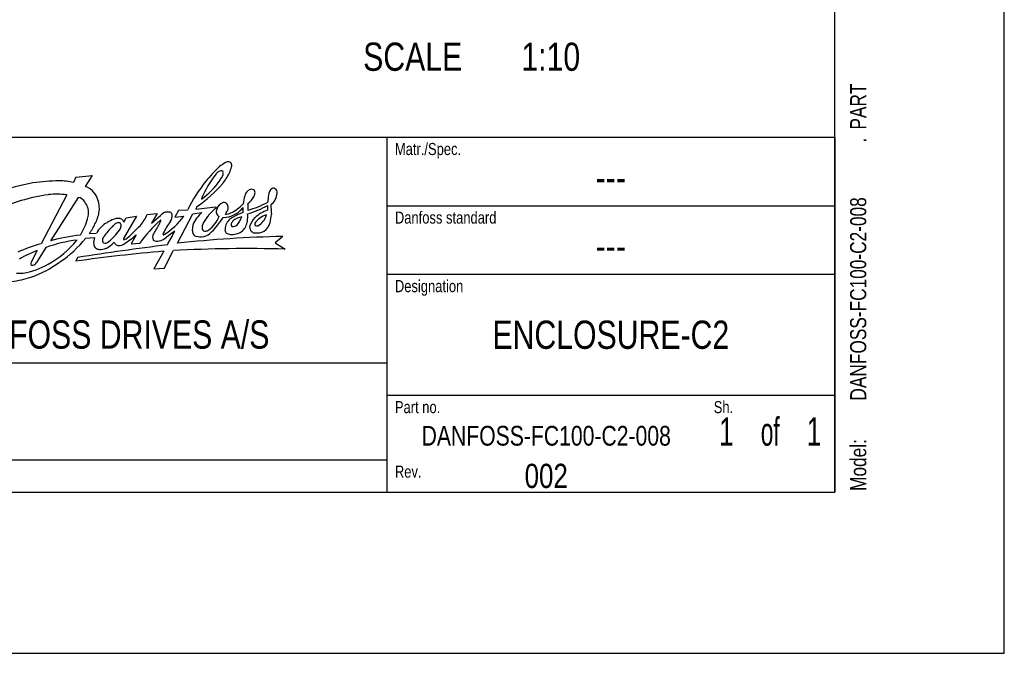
# Model space of a CAD drawing. Extents: x 0 to 594, y 0 to 420.
# Tile 34 of 73: x 472 to 594, y 0 to 79. Entities that reach past the tile are written whole.
import ezdxf
from ezdxf.enums import TextEntityAlignment as Align

# ---------------------------------------------------------------- set-up
doc = ezdxf.new("R2010")
doc.units = 0
doc.header["$LTSCALE"] = 32.67
doc.layers.get('0').update_dxf_attribs({"linetype": 'CONTINUOUS'})
doc.styles.get("Standard").update_dxf_attribs({"font": 'txt', "width": 0.8})

# ---------------------------------------------------------------- blocks, each defined once
blk = doc.blocks.new('FORMAT_BL0', base_point=(477.8, 42.53))
at = {"color": 3, "linetype": 'CONTINUOUS'}
for p, q in [((478.99, 59.02), (478.67, 58.38)), ((478.99, 59.02), (481.04, 59.24)), ((480.17, 57.87), (481.04, 59.24)), ((477.85, 56.85), (474.69, 50.78)), ((479.27, 56.53), (475.82, 51.16)), ((492.79, 54.95), (491.68, 54.89)), ((493.96, 55.39), (493.84, 55.09)), ((493.84, 55.09), (496.33, 55.38)), ((496.33, 55.38), (496.36, 55.2)), ((486.49, 54.19), (484.88, 51.42)), ((484.91, 53.46), (485.2, 53.99)), ((485.2, 53.99), (486.49, 54.19)), ((487.82, 54.41), (489.03, 54.52)), ((489.03, 54.52), (488.35, 53.32)), ((488.35, 53.32), (489.46, 54.3)), ((491.68, 54.89), (491.25, 54.09)), ((491.25, 54.09), (492.37, 54.19)), ((491.56, 50.84), (493.48, 54.48)), ((493.48, 54.48), (494.59, 54.64)), ((480.21, 51.47), (481.28, 51.57)), ((480.64, 52.05), (481.55, 52.1)), ((486.45, 51.89), (485.84, 50.77)), ((504.61, 51.69), (503.68, 50.9)), ((475.24, 50.3), (474.09, 48.47)), ((485.84, 50.77), (486.91, 50.87)), ((503.68, 50.9), (504.89, 50.12)), ((474.2, 49.94), (473.44, 48.49)), ((479.19, 49.08), (478.98, 48.62)), ((489.87, 49.86), (488.64, 47.68)), ((489.96, 47.75), (491.05, 49.94)), ((488.64, 47.68), (489.96, 47.75))]:
    blk.add_line(p, q, dxfattribs=at)
for centre, radius, start, end in [((508.02, 48.2), 16.55, 132.7678, 141.3405), ((497.05, 59.08), 0.753, 90.658, 126.7544), ((502.39, 53.41), 8.92, 123.9219, 128.9859), ((497, 59.61), 0.229, 7.1206, 79.5655), ((497.93, 59.88), 1.06, 94.9156, 118.9133), ((497.87, 60.5), 0.445, 37.9594, 94.4524), ((487.53, 63.52), 11.2, 339.3288, 343.2604), ((497.66, 60.49), 0.628, 342.3871, 26.7521), ((476.8, 37.57), 21, 89.6723, 98.6437), ((477.07, 52), 6.58, 75.9095, 91.2841), ((507.16, 51.05), 13.69, 142.1212, 157.2787), ((488.92, 64.17), 9.65, 305.6229, 325.1023), ((497.43, 58.6), 1.37, 127.2624, 141.2908), ((494.63, 60.31), 2.75, 322.9953, 339.5719), ((490.49, 63.43), 8.45, 322.0822, 332.8248), ((495.77, 59.56), 1.46, 351.6519, 2.8594), ((478.01, 34.27), 24.45, 100.269, 110.9049), ((479.63, 55.97), 1.97, 35.2548, 74.2653), ((508.6, 47.34), 17.54, 140.352, 154.3042), ((484.23, 69.56), 17.19, 304.4938, 318.8006), ((500.86, 56.61), 0.942, 99.1749, 130.5996), ((500.72, 56.81), 0.727, 62.9892, 90.4831), ((500.72, 57.15), 0.45, 344.5972, 42.6678), ((503.91, 56.75), 1.08, 124.9919, 177.6651), ((503.46, 57.37), 0.319, 49.6305, 122.6069), ((503.28, 57.1), 0.635, 356.4431, 53.1022), ((476.5, 41.37), 15.37, 106.2482, 124.9594), ((478.28, 36.32), 20.72, 97.5279, 107.086), ((476.64, 47.54), 9.39, 82.557, 96.5165), ((479, 55.26), 1.3, 33.2943, 78.3487), ((479.27, 55.48), 2.55, 16.8293, 39.5295), ((478.31, 55.13), 3.57, 3.8765, 17.7765), ((504.78, 55.17), 5.11, 162.2455, 173.7012), ((501.1, 56.44), 1.23, 134.0948, 166.5724), ((498.65, 57.9), 2.69, 307.7549, 331.2624), ((500.23, 57.1), 0.926, 327.7373, 356.0266), ((784.38, 32.62), 282.59, 175.0921, 175.2663), ((502.02, 57.17), 1.9, 305.8525, 356.7917), ((477.92, 54.35), 2.7, 21.1926, 36.8022), ((479.05, 54.75), 1.51, 350.2925, 22.4237), ((479.86, 55.14), 2.03, 346.0715, 6.5596), ((499.4, 50.93), 5.24, 125.4276, 151.6769), ((497.08, 54.76), 0.71, 156.7269, 195.7096), ((497.61, 54.73), 1.22, 109.1468, 165.4571), ((497.33, 55.25), 0.653, 71.1581, 100.6058), ((491.83, 57.64), 6.53, 330.6961, 336.9361), ((497.21, 55.33), 0.626, 12.3213, 58.1903), ((496.8, 55.24), 1.05, 351.2783, 12.3026), ((495.84, 59.36), 5.3, 296.0537, 316.7157), ((497.3, 57.18), 3.07, 295.5, 321.7071), ((495.85, 55), 3.87, 355.119, 4.1234), ((496.1, 67.87), 14.01, 287.231, 298.306), ((503.16, 55.3), 2.9, 170.6701, 186.7315), ((497.55, 65.45), 10.84, 284.5602, 298.6483), ((504.26, 50.52), 4.68, 109.0514, 131.6471), ((499.66, 55.26), 3.1, 354.1192, 4.9525), ((555.07, 57.72), 51.98, 182.2989, 183.6689), ((472.38, 56.26), 8.4, 328.3996, 343.4453), ((478.14, 54.6), 2.4, 342.0738, 358.0349), ((478.07, 55.17), 3.8, 329.446, 352.1988), ((485.38, 49.44), 4.7, 110.7613, 122.5228), ((484.19, 52.5), 1.42, 71.0618, 109.7041), ((484.29, 53.31), 0.638, 13.7563, 55.4345), ((500.7, 41.07), 16.92, 131.8597, 144.6002), ((482.19, 57.01), 6.2, 320.4273, 335.2716), ((489.46, 53.64), 0.0562, 349.5391, 143.4383), ((490.98, 52.68), 2.22, 115.8967, 133.0831), ((485.21, 59.48), 8.9, 301.7644, 323.5624), ((490.33, 53.39), 1.33, 75.8227, 104.1022), ((490.53, 54.32), 0.384, 12.1063, 71.7042), ((489.77, 54.26), 1.15, 323.3284, 6.5266), ((497.11, 51.65), 3.92, 130.0378, 158.1695), ((493.05, 55.65), 3.97, 307.3705, 337.8449), ((489.95, 58.35), 8.44, 311.4563, 329.414), ((497.03, 54.73), 0.652, 194.1209, 242.2077), ((497.23, 56.93), 2.88, 269.7813, 298.8176), ((497.48, 56.05), 1.6, 271.5609, 295.3447), ((499.41, 52.25), 2.07, 134.994, 154.5471), ((499.73, 51.85), 2.58, 119.8156, 133.818), ((499.94, 51.82), 2.34, 99.8011, 129.8057), ((502.82, 46.29), 8.94, 110.3813, 119.2462), ((496.96, 54.97), 2.71, 317.0284, 341.921), ((496.18, 54.12), 4.09, 352.774, 5.097), ((502.99, 52.2), 2.58, 135.1588, 164.3038), ((503.15, 52.08), 2.34, 104.0818, 148.1292), ((500.66, 54.78), 1.96, 296.1519, 347.4207), ((491.55, 55.79), 11.73, 348.3187, 353.1645), ((475.89, 55.65), 5.96, 322.8883, 336.1753), ((484.17, 50.78), 2.93, 116.7652, 153.2644), ((492.25, 44.38), 12.23, 134.8984, 142.4077), ((479.15, 56.15), 6.4, 304.9795, 325.0754), ((484.65, 52.12), 1.38, 117.5581, 138.2731), ((484.21, 52.97), 0.426, 49.7283, 117.7489), ((483.8, 52.96), 0.767, 321.7198, 356.6653), ((484.07, 53.01), 0.508, 348.9845, 33.7448), ((462.5, 77.19), 34.37, 311.3175, 315.3869), ((469.45, 63.81), 22.51, 328.373, 332.0643), ((486.08, 55.08), 3.73, 330.8763, 337.1022), ((500.49, 46.69), 11.97, 144.9122, 153.2256), ((495.53, 52.53), 2.13, 164.3348, 187.5497), ((496.13, 52.7), 1.52, 151.9676, 184.5137), ((495, 52.77), 0.431, 206.3676, 279.0038), ((494.89, 53.4), 1.07, 279.2176, 302.2125), ((500.22, 52.44), 2.77, 165.3821, 181.4073), ((498.57, 53.17), 0.368, 151.895, 218.2268), ((499.5, 52.66), 1.42, 138.0551, 151.6294), ((498.42, 53.78), 0.855, 261.2556, 308.6307), ((498.46, 53.7), 1.75, 288.181, 333.6632), ((497.22, 54.14), 3.05, 336.6165, 349.9772), ((501.34, 52.88), 0.844, 179.0776, 222.1801), ((501.39, 53.2), 0.262, 151.705, 219.1417), ((501.37, 53.43), 0.444, 245.4748, 290.3227), ((500.95, 54.09), 2.2, 307.3775, 341.9687), ((481.01, 34.81), 16.53, 96.5512, 110.4262), ((469.58, 59.01), 12.3, 299.0607, 320.7547), ((482.26, 27.19), 24.81, 96.3269, 105.0541), ((468.71, 60.82), 14.82, 303.9897, 320.8988), ((482.96, 50.97), 1.78, 160.2703, 188.3427), ((482.84, 51.22), 0.575, 155.7866, 202.5891), ((486.05, 49.26), 4.34, 143.5682, 149.6568), ((478.09, 61.48), 12.72, 302.0135, 311.0902), ((484.95, 51.37), 0.0813, 148.3251, 305.2558), ((484.79, 52.18), 0.898, 283.2172, 296.8425), ((489.25, 51.58), 0.767, 146.0293, 207.1224), ((488.75, 53.37), 2.31, 284.1157, 309.3254), ((490.09, 51.95), 0.325, 154.315, 175.4777), ((489.85, 51.98), 0.0845, 187.9635, 300.3884), ((496.36, 44.41), 9.44, 122.8842, 130.5632), ((463.31, 66.32), 31.22, 329.8556, 333.3996), ((507.72, -96.76), 148.48, 91.1993, 96.2481), ((494.16, 52.41), 0.759, 192.6025, 250.2667), ((494.44, 53.89), 2.25, 256.2327, 278.597), ((494.51, 53.22), 1.58, 279.5463, 310.7974), ((498.09, 52.6), 0.676, 199.8242, 235.8577), ((498.33, 53.61), 1.68, 248.5205, 268.1048), ((498.06, 55.75), 3.83, 273.147, 284.2883), ((501.17, 52.76), 0.638, 224.3761, 263.887), ((501.35, 54.14), 2.02, 263.2207, 297.6178), ((479.92, 31.84), 19.66, 105.4423, 114.4982), ((522.65, -219.93), 272.49, 96.8162, 99.1781), ((481.82, 50.75), 0.625, 182.896, 229.2625), ((481.9, 50.83), 0.748, 228.8442, 270.3015), ((482.05, 51.74), 1.66, 264.8399, 293.9303), ((482.64, 51.37), 0.504, 228.1668, 290.8428), ((480.82, 53.73), 4, 298.5029, 316.302), ((484.62, 51.42), 1.01, 205.9328, 229.7491), ((484.35, 51.49), 0.932, 245.4976, 301.1141), ((489.05, 52), 0.913, 238.0813, 286.7351), ((500.21, -126.82), 177, 88.4836, 92.9661), ((477.58, 40), 10.49, 108.7932, 122.2671), ((510.32, -177.73), 228.51, 95.135, 97.8833), ((471.3, 55.24), 8.17, 277.9406, 301.3267), ((474.09, 48.21), 0.708, 157.061, 179.6025), ((473.62, 48.51), 0.376, 230.799, 278.3848), ((468.89, 59.61), 13.73, 289.2016, 306.044), ((473.52, 48.76), 0.643, 284.229, 332.692), ((469.45, 58.9), 12.88, 277.0548, 287.8919), ((471.76, 53.96), 6.84, 268.9529, 275.6416)]:
    blk.add_arc(centre, radius, start, end, dxfattribs=at)
at = {"color": 5, "linetype": 'CONTINUOUS', "width": 0.8}
for s, height, p in [('Matr./Spec.', 1.5, (518.5, 61.78)), ('Danfoss standard', 1.5, (518.5, 53.28)), ('Designation', 1.5, (518.5, 44.78)), ('DANFOSS DRIVES A/S', 3.5, (462.8, 37.78)), ('Part no.', 1.5, (518.5, 29.78)), ('Sh.', 1.5, (558, 29.78)), ('Rev.', 1.5, (518.5, 21.78))]:
    blk.add_text(s, height=height, dxfattribs=at).set_placement(p)

msp = doc.modelspace()

# ---------------------------------------------------------------- linework, layer by layer
at = {"color": 7, "linetype": 'CONTINUOUS'}
for p, q in [((594, 0), (594, 420)), ((573, 20), (573, 400)), ((21, 20), (573, 20)), ((0, 0), (594, 0))]:
    msp.add_line(p, q, dxfattribs=at)
at = {"color": 2, "linetype": 'CONTINUOUS'}
for p, q in [((393, 64), (573, 64)), ((517.5, 64), (517.5, 20)), ((573, 64), (573, 20)), ((517.5, 55.5), (573, 55.5)), ((517.5, 47), (573, 47)), ((393, 36), (517.5, 36)), ((517.5, 32), (573, 32)), ((393, 24), (517.5, 24)), ((393, 20), (573, 20))]:
    msp.add_line(p, q, dxfattribs=at)

# ---------------------------------------------------------------- block references
msp.add_blockref('FORMAT_BL0', (477.801, 42.526), dxfattribs=at)

# ---------------------------------------------------------------- texts
at = {"color": 5, "linetype": 'CONTINUOUS', "width": 0.8}
for s, p in [('SCALE  ', (514.568, 72.22)), ('1:10', (534.168, 72.22))]:
    msp.add_text(s, height=3.5, dxfattribs=at).set_placement(p)
for s, p in [('PART', (576.897, 64.935)), ('.', (576.897, 63.335)), ('DANFOSS-FC100-C2-008', (576.897, 31.335)), ('Model: ', (576.897, 20.135))]:
    msp.add_text(s, height=2, rotation=90, dxfattribs=at).set_placement(p)
at = {"color": 5, "linetype": 'CONTINUOUS'}
for s, height, width, p in [('---', 3.5, 0.8, (545.25, 57.25)), ('---', 3.5, 0.8, (545.25, 48.75)), ('ENCLOSURE-C2', 3.5, 0.8, (545.25, 37.75)), (' of ', 3.5, 0.6, (565, 25.75)), ('DANFOSS-FC100-C2-008', 2.45, 0.8, (537.25, 25.75)), ('1', 3.5, 0.7, (559.575, 25.75)), ('1', 3.5, 0.7, (570.425, 25.75)), ('002', 3, 0.8, (537.25, 20.5))]:
    msp.add_text(s, height=height, dxfattribs=dict(at, width=width)).set_placement(p, align=Align.CENTER)

doc.saveas('drawing.dxf')
